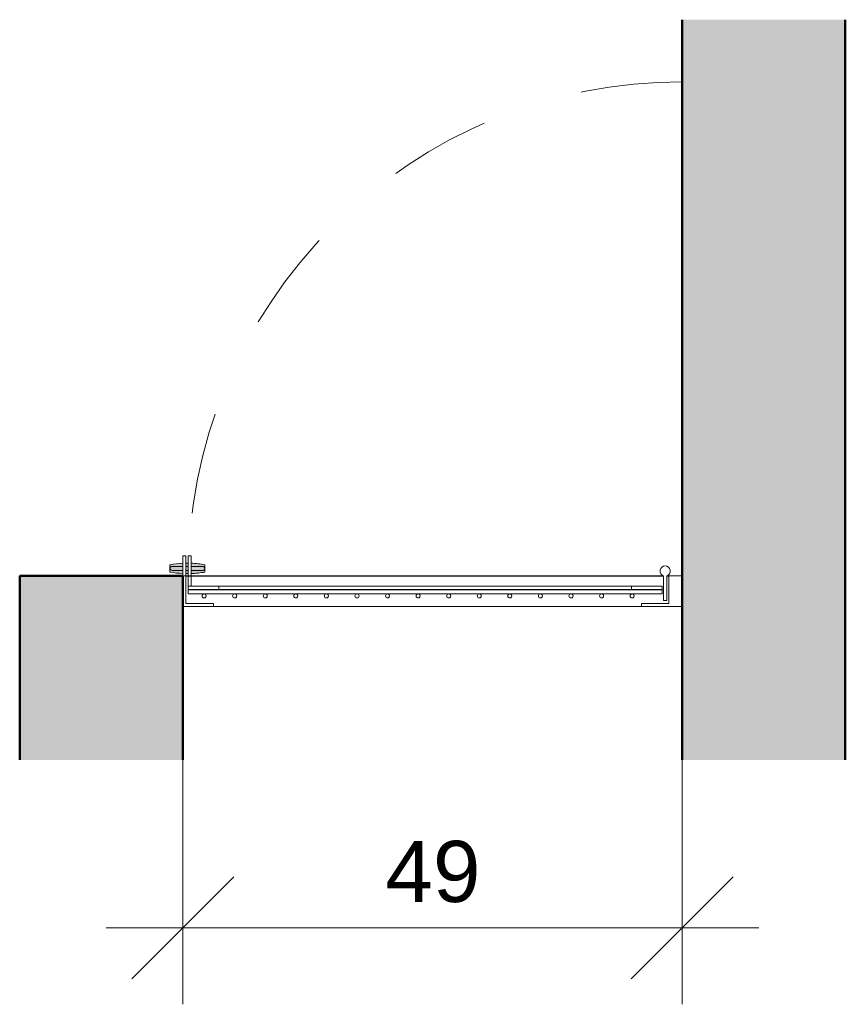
# Model space of a CAD drawing. Header units: metres. Extents: x -7.1 to 16.5, y -17.8 to 3.5.
# Tile 8 of 13: x 15.657 to 16.467, y -17.846 to -16.879. Entities that reach past the tile are written whole.
import ezdxf

# ---------------------------------------------------------------- set-up
doc = ezdxf.new("R2010")
doc.units = ezdxf.units.M
doc.linetypes.add('Projeção', pattern=[0.00396875, 0.00238125, -0.0015875])
for name, color, linetype, lineweight in [('A-ANNO-DIMS', 7, 'Continuous', 9), ('A-ANNO-DIMS-50', 7, 'Continuous', 9), ('A-DOOR', 7, 'Continuous', 5), ('A-FLOR-OVHD', 7, 'Projeção', 5), ('I-WALL', 7, 'Continuous', 5)]:
    doc.layers.add(name, color=color, linetype=linetype, lineweight=lineweight)
doc.layers.add('A-DETL', color=7, linetype='Continuous', lineweight=5, true_color=0x00a600)
doc.styles.add('Arial', font='arial.ttf', dxfattribs={"height": 0.06})
doc.dimstyles.new('Com_linha__ref__contínua__-_Cor_Vermelha_Arial_1_2mm_2', dxfattribs={"dimscale": 0.3048, "dimtxt": 0.0612155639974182, "dimasz": 0.3280839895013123, "dimexe": 0.2460629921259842, "dimexo": 0.2460629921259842, "dimgap": 0.02460629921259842, "dimtad": 1, "dimdec": 1, "dimlfac": 100, "dimrnd": 0.09999999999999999, "dimdsep": 46, "dimtxsty": 'Arial', "dimblk1": 'OBLIQUE', "dimblk2": 'OBLIQUE', "dimsah": 1, "dimcen": 0.09, "dimdle": 0.2460629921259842, "dimazin": 0, "dimtfac": 1, "dimtdec": 4, "dimtix": 1, "dimtmove": 0, "dimatfit": 3, "dimfxl": 1, "dimtvp": 1, "dimtolj": 1, "dimtzin": 0, "dimarcsym": 2})

# ---------------------------------------------------------------- blocks, each defined once
blk = doc.blocks.new('PORTINHOLA PARA_EADO-V1-P30')
at = {"layer": 'A-DOOR', "true_color": 0xffd600}
h = blk.add_hatch(color=40, dxfattribs=at)
h.paths.add_polyline_path([(-6.659100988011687, -17.42282784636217), (-6.658444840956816, -17.42277132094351), (-6.658516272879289, -17.41966917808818), (-6.660688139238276, -17.41980789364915), (-6.660688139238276, -17.42269021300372)])
h.paths.add_polyline_path([(-6.645056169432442, -17.41769354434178), (-6.643823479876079, -17.41587507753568), (-6.643870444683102, -17.41944272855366), (-6.644542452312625, -17.4184513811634)])
h.paths.add_polyline_path([(-6.655444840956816, -17.42251287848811), (-6.641985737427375, -17.42135341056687), (-6.641985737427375, -17.4140336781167), (-6.655444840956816, -17.41298720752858), (-6.655444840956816, -17.4156973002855), (-6.645056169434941, -17.41600848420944), (-6.644542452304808, -17.41631045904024), (-6.645056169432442, -17.41769354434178), (-6.644542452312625, -17.41907662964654), (-6.646054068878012, -17.41963346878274), (-6.650057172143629, -17.4196593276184), (-6.655444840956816, -17.41980789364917), (-6.655444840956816, -17.42151094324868)])
h.paths.add_polyline_path([(-6.663688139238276, -17.42243006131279), (-6.66392348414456, -17.41927347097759), (-6.668088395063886, -17.41957724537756), (-6.674787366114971, -17.41928298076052), (-6.674015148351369, -17.41590915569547), (-6.672091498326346, -17.41600685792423), (-6.671093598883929, -17.41598594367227), (-6.663688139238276, -17.41572156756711), (-6.663923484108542, -17.4129774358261), (-6.676215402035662, -17.41404335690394), (-6.676215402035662, -17.42134373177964), (-6.663697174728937, -17.42242927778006)])
h.paths.add_polyline_path([(-6.660688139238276, -17.41572049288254), (-6.658444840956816, -17.4156973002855), (-6.658444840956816, -17.41261576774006), (-6.660688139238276, -17.41298720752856), (-6.660688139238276, -17.41571791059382)])
at = {"layer": 'A-DOOR', "true_color": 0x7f7f7f}
h = blk.add_hatch(color=8, dxfattribs=at)
h.paths.add_polyline_path([(-6.645056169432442, -17.41769354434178), (-6.643564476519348, -17.41769354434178), (-6.644150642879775, -17.41635770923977), (-6.644542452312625, -17.41693570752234)])
h.paths.add_polyline_path([(-6.650376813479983, -17.41769354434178), (-6.645056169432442, -17.41769354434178), (-6.644542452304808, -17.41631045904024), (-6.646054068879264, -17.41575361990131), (-6.650057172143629, -17.41572776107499), (-6.655444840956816, -17.41570403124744), (-6.655444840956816, -17.41769354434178), (-6.650418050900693, -17.41769354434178)])
h.paths.add_polyline_path([(-6.659100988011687, -17.41769354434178), (-6.658444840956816, -17.41713405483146), (-6.658516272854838, -17.41571791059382), (-6.660688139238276, -17.41627769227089), (-6.660688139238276, -17.41769354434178)])
h.paths.add_polyline_path([(-6.674581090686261, -17.41769354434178), (-6.663688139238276, -17.41769354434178), (-6.66392348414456, -17.41611361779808), (-6.668088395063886, -17.415809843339), (-6.674787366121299, -17.41610410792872)])
h = blk.add_hatch(color=8, dxfattribs=at)
h.paths.add_polyline_path([(-6.645056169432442, -17.41769354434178), (-6.643747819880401, -17.41898080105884), (-6.643564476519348, -17.41769354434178), (-6.644542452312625, -17.41769354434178)])
h.paths.add_polyline_path([(-6.64558879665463, -17.419691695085), (-6.644542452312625, -17.41907662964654), (-6.645056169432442, -17.41769354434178), (-6.655444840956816, -17.41812533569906), (-6.655444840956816, -17.41968978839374), (-6.645624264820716, -17.41968725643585)])
h.paths.add_polyline_path([(-6.666560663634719, -17.41969016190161), (-6.663688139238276, -17.41907199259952), (-6.66392348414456, -17.41769354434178), (-6.674581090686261, -17.41769354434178), (-6.674787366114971, -17.41928298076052), (-6.672091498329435, -17.41938023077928), (-6.671093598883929, -17.41940114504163), (-6.667241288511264, -17.41963985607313)])
h.paths.add_polyline_path([(-6.658516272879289, -17.41966917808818), (-6.658444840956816, -17.41918613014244), (-6.658444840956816, -17.41769354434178), (-6.660688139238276, -17.41798029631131), (-6.660281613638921, -17.41966707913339), (-6.659072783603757, -17.41966851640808)])
at = {"layer": 'A-DOOR'}
for p, q in [((-6.676215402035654, -17.41404335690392), (-6.676215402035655, -17.42134373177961)), ((-6.663688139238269, -17.42504159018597), (-6.663688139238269, -17.40529274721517)), ((-6.660688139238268, -17.40529274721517), (-6.663688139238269, -17.40529274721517)), ((-6.660688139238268, -17.40529274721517), (-6.660688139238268, -17.42504159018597)), ((-6.658444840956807, -17.43529274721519), (-6.658444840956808, -17.40529274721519)), ((-6.655444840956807, -17.40529274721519), (-6.658444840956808, -17.40529274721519)), ((-6.655444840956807, -17.40529274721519), (-6.655444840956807, -17.43529274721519)), ((-6.641985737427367, -17.42135341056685), (-6.641985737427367, -17.41403367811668)), ((-6.191835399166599, -17.42504159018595), (-6.191835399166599, -17.44913507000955)), ((-6.188835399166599, -17.44913507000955), (-6.188835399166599, -17.42504159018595)), ((-6.193335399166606, -17.43873273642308), (-6.658444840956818, -17.4387327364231)), ((-6.658444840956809, -17.43873273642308), (-6.658444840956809, -17.44273273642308)), ((-6.658444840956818, -17.4427327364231), (-6.193335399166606, -17.44273273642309)), ((-6.628444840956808, -17.4352927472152), (-6.223335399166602, -17.43529274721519)), ((-6.223335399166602, -17.43829274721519), (-6.628444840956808, -17.4382927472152)), ((-6.193335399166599, -17.44273273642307), (-6.193335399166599, -17.43873273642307)), ((-6.191835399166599, -17.44913507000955), (-6.188835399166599, -17.44913507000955))]:
    blk.add_line(p, q, dxfattribs=at)
at = {"layer": 'A-DOOR', "lineweight": 15}
for p, q in [((-6.660688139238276, -17.42504159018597), (-6.663688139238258, -17.42504159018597)), ((-6.663688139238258, -17.42504159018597), (-6.663688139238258, -17.455041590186)), ((-6.660688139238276, -17.45204159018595), (-6.660688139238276, -17.42504159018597)), ((-6.173588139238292, -17.42504159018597), (-6.186588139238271, -17.42504159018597)), ((-6.186588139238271, -17.42504159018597), (-6.186588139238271, -17.45204159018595)), ((-6.173588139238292, -17.455041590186), (-6.173588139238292, -17.42504159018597)), ((-6.628444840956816, -17.43529274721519), (-6.658444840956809, -17.43529274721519)), ((-6.658444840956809, -17.43529274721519), (-6.658444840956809, -17.43829274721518)), ((-6.658444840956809, -17.43829274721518), (-6.628444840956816, -17.43829274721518)), ((-6.628444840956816, -17.43829274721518), (-6.628444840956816, -17.43529274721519)), ((-6.193335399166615, -17.43529274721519), (-6.223335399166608, -17.43529274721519)), ((-6.223335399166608, -17.43529274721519), (-6.223335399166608, -17.43829274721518)), ((-6.223335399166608, -17.43829274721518), (-6.193335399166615, -17.43829274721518)), ((-6.193335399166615, -17.43829274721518), (-6.193335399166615, -17.43529274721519)), ((-6.633688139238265, -17.45204159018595), (-6.660688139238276, -17.45204159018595)), ((-6.633688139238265, -17.455041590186), (-6.633688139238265, -17.45204159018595)), ((-6.186588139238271, -17.45204159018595), (-6.213588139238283, -17.45204159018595)), ((-6.213588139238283, -17.45204159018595), (-6.213588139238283, -17.455041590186)), ((-6.663688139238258, -17.455041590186), (-6.633688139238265, -17.455041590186)), ((-6.213588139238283, -17.455041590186), (-6.173588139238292, -17.455041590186))]:
    blk.add_line(p, q, dxfattribs=at)
at = {"layer": 'A-DOOR', "flags": 128}
for points in [[(-6.663697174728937, -17.41569354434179), (-6.664205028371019, -17.41569354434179), (-6.664764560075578, -17.41569354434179), (-6.665314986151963, -17.41569354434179), (-6.665855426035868, -17.41569354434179), (-6.666385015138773, -17.41569354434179), (-6.666902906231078, -17.41569354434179), (-6.667408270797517, -17.41569354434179), (-6.667900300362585, -17.41569354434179), (-6.668378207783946, -17.41569354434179), (-6.66884122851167, -17.41569354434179), (-6.669288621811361, -17.41569354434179), (-6.669719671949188, -17.41569354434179), (-6.670133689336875, -17.41569354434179), (-6.670530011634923, -17.41569354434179), (-6.6709080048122, -17.41569354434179), (-6.671267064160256, -17.41569354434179), (-6.671606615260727, -17.41569354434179), (-6.67192611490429, -17.41569354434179), (-6.67222505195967, -17.41569354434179), (-6.672502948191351, -17.41569354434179), (-6.672759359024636, -17.41569354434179), (-6.672993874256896, -17.41569354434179), (-6.673206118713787, -17.41569354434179), (-6.673395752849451, -17.41569354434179), (-6.673562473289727, -17.41569354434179), (-6.673706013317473, -17.41569354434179), (-6.673826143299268, -17.41569354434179), (-6.673922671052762, -17.41569354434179), (-6.673995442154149, -17.41569354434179), (-6.674044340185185, -17.41569354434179), (-6.674069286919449, -17.41569354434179), (-6.674072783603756, -17.41569354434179)], [(-6.674072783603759, -17.41969354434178), (-6.674060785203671, -17.41969354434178), (-6.674024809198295, -17.41969354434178), (-6.673964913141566, -17.41969354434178), (-6.673881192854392, -17.41969354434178), (-6.673773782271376, -17.41969354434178), (-6.673642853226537, -17.41969354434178), (-6.673488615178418, -17.41969354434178), (-6.673311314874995, -17.41969354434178), (-6.673111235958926, -17.41969354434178), (-6.6728886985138, -17.41969354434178), (-6.672644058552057, -17.41969354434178), (-6.672377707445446, -17.41969354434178), (-6.672090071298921, -17.41969354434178), (-6.671781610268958, -17.41969354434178), (-6.671452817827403, -17.41969354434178), (-6.671104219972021, -17.41969354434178), (-6.670736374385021, -17.41969354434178), (-6.670349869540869, -17.41969354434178), (-6.669945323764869, -17.41969354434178), (-6.669523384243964, -17.41969354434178), (-6.669084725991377, -17.41969354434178), (-6.668630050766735, -17.41969354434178), (-6.66816008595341, -17.41969354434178), (-6.667675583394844, -17.41969354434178), (-6.66717731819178, -17.41969354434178), (-6.666666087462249, -17.41969354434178), (-6.666142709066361, -17.41969354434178), (-6.665608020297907, -17.41969354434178), (-6.665062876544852, -17.41969354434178), (-6.664508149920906, -17.41969354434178), (-6.663944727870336, -17.41969354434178), (-6.663697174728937, -17.41969354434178)], [(-6.66043285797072, -17.41969354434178), (-6.65983440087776, -17.41969354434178), (-6.65923472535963, -17.41969354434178), (-6.658634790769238, -17.41969354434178)], [(-6.65891084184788, -17.41569354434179), (-6.659510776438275, -17.41569354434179), (-6.660110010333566, -17.41569354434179)], [(-6.65566475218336, -17.41969354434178), (-6.655083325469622, -17.41969354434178), (-6.654508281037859, -17.41969354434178), (-6.653940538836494, -17.41969354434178), (-6.653381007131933, -17.41969354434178), (-6.652830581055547, -17.41969354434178), (-6.652290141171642, -17.41969354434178), (-6.65176055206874, -17.41969354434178), (-6.651242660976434, -17.41969354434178), (-6.650737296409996, -17.41969354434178), (-6.650245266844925, -17.41969354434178), (-6.649767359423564, -17.41969354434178), (-6.649304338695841, -17.41969354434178), (-6.648856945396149, -17.41969354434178), (-6.648425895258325, -17.41969354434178), (-6.648011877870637, -17.41969354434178), (-6.647615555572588, -17.41969354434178), (-6.647237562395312, -17.41969354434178), (-6.646878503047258, -17.41969354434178), (-6.646538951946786, -17.41969354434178), (-6.646219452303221, -17.41969354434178), (-6.645920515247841, -17.41969354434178), (-6.645642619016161, -17.41969354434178), (-6.645386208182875, -17.41969354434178), (-6.645151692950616, -17.41969354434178), (-6.644939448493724, -17.41969354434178), (-6.64474981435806, -17.41969354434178), (-6.644583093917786, -17.41969354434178), (-6.644439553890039, -17.41969354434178), (-6.644319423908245, -17.41969354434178), (-6.644222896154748, -17.41969354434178), (-6.644150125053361, -17.41969354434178), (-6.644101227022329, -17.41969354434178), (-6.644076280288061, -17.41969354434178), (-6.644072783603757, -17.41969354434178)], [(-6.644072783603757, -17.41569354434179), (-6.644084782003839, -17.41569354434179), (-6.644120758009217, -17.41569354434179), (-6.644180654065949, -17.41569354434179), (-6.644264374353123, -17.41569354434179), (-6.644371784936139, -17.41569354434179), (-6.644502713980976, -17.41569354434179), (-6.644656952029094, -17.41569354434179), (-6.64483425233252, -17.41569354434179), (-6.645034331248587, -17.41569354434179), (-6.645256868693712, -17.41569354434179), (-6.645501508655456, -17.41569354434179), (-6.645767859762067, -17.41569354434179), (-6.646055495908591, -17.41569354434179), (-6.646363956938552, -17.41569354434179), (-6.64669274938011, -17.41569354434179), (-6.647041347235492, -17.41569354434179), (-6.647409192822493, -17.41569354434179), (-6.647795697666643, -17.41569354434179), (-6.64820024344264, -17.41569354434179), (-6.648622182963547, -17.41569354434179), (-6.649060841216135, -17.41569354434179), (-6.64951551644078, -17.41569354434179), (-6.649985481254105, -17.41569354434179), (-6.650469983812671, -17.41569354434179), (-6.650968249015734, -17.41569354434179), (-6.651479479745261, -17.41569354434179), (-6.65200285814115, -17.41569354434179), (-6.652537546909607, -17.41569354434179), (-6.653082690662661, -17.41569354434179), (-6.653637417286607, -17.41569354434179), (-6.654200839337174, -17.41569354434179), (-6.654772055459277, -17.41569354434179), (-6.65535015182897, -17.41569354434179)]]:
    blk.add_lwpolyline(points, dxfattribs=at)
at = {"layer": 'A-DOOR'}
for centre, radius, start, end in [((-6.659072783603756, -17.51230597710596), 0.09974673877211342, 92.66950241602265, 99.89606493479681), ((-6.659072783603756, -17.51230597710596), 0.09974673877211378, 89.63743679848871, 90.932436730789), ((-6.659072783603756, -17.51230597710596), 0.09974673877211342, 80.13633699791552, 87.90567179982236), ((-6.659072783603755, -17.32308111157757), 0.09974673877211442, 260.1039350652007, 267.3304975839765), ((-6.674072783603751, -17.41769354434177), 0.00199999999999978, 90, 180), ((-6.674072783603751, -17.41769354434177), 0.00199999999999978, 180, 269.9999999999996), ((-6.659072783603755, -17.32308111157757), 0.0997467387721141, 269.0675632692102, 270.3625632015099), ((-6.659072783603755, -17.32308111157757), 0.09974673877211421, 272.0943282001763, 279.8636630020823), ((-6.644072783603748, -17.41769354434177), 0.001999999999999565, 0, 105.0000000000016), ((-6.644072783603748, -17.41769354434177), 0.00199999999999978, 255.0000000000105, 0), ((-6.190335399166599, -17.42027189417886), 0.004999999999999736, 287.4576031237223, 252.5423968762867)]:
    blk.add_arc(centre, radius, start, end, dxfattribs=at)
at = {"layer": 'A-DOOR', "lineweight": 15}
for centre, radius, start, end in [((-6.642728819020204, -17.44474264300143), 0.00199999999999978, 90, 269.9999999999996), ((-6.642728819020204, -17.44474264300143), 0.00199999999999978, 269.9999999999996, 90), ((-6.612728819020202, -17.44474264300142), 0.00199999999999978, 90, 269.9999999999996), ((-6.612728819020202, -17.44474264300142), 0.001999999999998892, 269.9999999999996, 90), ((-6.582728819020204, -17.44474264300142), 0.00199999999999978, 90, 269.9999999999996), ((-6.582728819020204, -17.44474264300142), 0.001999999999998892, 269.9999999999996, 90), ((-6.552728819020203, -17.44474264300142), 0.001999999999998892, 90, 269.9999999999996), ((-6.552728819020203, -17.44474264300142), 0.00199999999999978, 269.9999999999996, 90), ((-6.522728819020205, -17.44474264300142), 0.001999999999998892, 90, 269.9999999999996), ((-6.522728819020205, -17.44474264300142), 0.00199999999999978, 269.9999999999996, 90), ((-6.492728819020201, -17.44474264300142), 0.00199999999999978, 90, 269.9999999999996), ((-6.492728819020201, -17.44474264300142), 0.001999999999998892, 269.9999999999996, 89.98363890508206), ((-6.462728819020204, -17.44474264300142), 0.001999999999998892, 90, 269.9999999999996), ((-6.462728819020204, -17.44474264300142), 0.00199999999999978, 269.9999999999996, 90), ((-6.432728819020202, -17.44474264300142), 0.001999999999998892, 90, 269.9999999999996), ((-6.432728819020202, -17.44474264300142), 0.00199999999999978, 269.9999999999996, 90), ((-6.402728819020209, -17.44474264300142), 0.001999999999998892, 90, 269.9999999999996), ((-6.402728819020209, -17.44474264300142), 0.00199999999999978, 269.9999999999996, 90), ((-6.372728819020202, -17.44474264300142), 0.00199999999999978, 90, 269.9999999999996), ((-6.372728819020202, -17.44474264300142), 0.00199999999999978, 269.9999999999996, 90), ((-6.342728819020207, -17.44474264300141), 0.001999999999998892, 90, 269.9999999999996), ((-6.342728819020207, -17.44474264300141), 0.00199999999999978, 269.9999999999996, 90), ((-6.312728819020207, -17.44474264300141), 0.00199999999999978, 90, 269.9999999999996), ((-6.312728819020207, -17.44474264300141), 0.00199999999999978, 269.9999999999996, 90), ((-6.282728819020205, -17.44474264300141), 0.00199999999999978, 90, 269.9999999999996), ((-6.282728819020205, -17.44474264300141), 0.001999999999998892, 269.9999999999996, 90), ((-6.252728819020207, -17.44474264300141), 0.00199999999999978, 90, 269.9999999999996), ((-6.252728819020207, -17.44474264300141), 0.001999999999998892, 269.9999999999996, 90), ((-6.222728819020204, -17.44474264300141), 0.00199999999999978, 90, 269.9999999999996), ((-6.222728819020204, -17.44474264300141), 0.001999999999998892, 269.9999999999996, 90)]:
    blk.add_arc(centre, radius, start, end, dxfattribs=at)
blk = doc.blocks.new('DIMBLOCK16-P3')
at = {"layer": 'A-ANNO-DIMS-50', "color": 242, "true_color": 0xbd2b2e}
for p, q in [((15.81655018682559, -17.77052880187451), (15.81655018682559, -17.5315710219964)), ((16.30665018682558, -17.77052880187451), (16.30665018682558, -17.53804421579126)), ((15.81655018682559, -17.77052880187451), (15.86655018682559, -17.72052880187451)), ((16.30665018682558, -17.77052880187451), (16.35665018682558, -17.72052880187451)), ((15.74155018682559, -17.77052880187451), (16.38165018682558, -17.77052880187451)), ((15.81655018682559, -17.77052880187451), (15.76655018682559, -17.82052880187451)), ((15.81655018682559, -17.77052880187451), (15.81655018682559, -17.84552880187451)), ((16.30665018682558, -17.77052880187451), (16.25665018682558, -17.82052880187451)), ((16.30665018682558, -17.77052880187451), (16.30665018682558, -17.84552880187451))]:
    blk.add_line(p, q, dxfattribs=at)
at = {"layer": 'A-ANNO-DIMS-50', "color": 0, "insert": (16.01545306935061, -17.68513502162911), "char_height": 0.06, "width": 0.1107530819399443, "attachment_point": 1, "line_spacing_factor": 0.9417779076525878, "style": 'Arial'}
blk.add_mtext('49', dxfattribs=at)
blk = doc.blocks.new('_Oblique')
at = {"color": 0, "linetype": 'ByBlock', "lineweight": -2}
blk.add_line((-0.5, -0.5), (0.5, 0.5), dxfattribs=at)

msp = doc.modelspace()

# ---------------------------------------------------------------- hatches: boundary and pattern name
at = {"layer": 'I-WALL', "true_color": 0x808080}
for points in [[(16.46665018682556, -17.6056042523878), (16.46665018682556, -16.87914522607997), (16.30665018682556, -16.87914522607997), (16.30665018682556, -17.6056042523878), (16.36098522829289, -17.6056042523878)], [(15.72358728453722, -17.6056042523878), (15.81655018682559, -17.6056042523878), (15.81654115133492, -17.425041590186), (15.65655018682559, -17.425041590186), (15.65655018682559, -17.6056042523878)]]:
    msp.add_hatch(color=8, dxfattribs=at).paths.add_polyline_path(points)

# ---------------------------------------------------------------- linework, layer by layer
at = {"layer": 'A-DETL', "color": 7, "lineweight": 25}
for p, q in [((15.81955018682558, -17.42504159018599), (16.28840292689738, -17.42504159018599)), ((16.29140292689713, -17.42504159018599), (16.29365018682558, -17.42504159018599))]:
    msp.add_line(p, q, dxfattribs=at)
at = {"layer": 'A-DETL', "color": 7}
msp.add_line((15.84655018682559, -17.45504159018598), (16.26665018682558, -17.45504159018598), dxfattribs=at)
at = {"layer": 'A-FLOR-OVHD'}
msp.add_arc((16.30665018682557, -17.42504159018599), 0.4849999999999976, 89.99999999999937, 180.0000000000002, dxfattribs=at)
at = {"layer": 'I-WALL', "lineweight": 50}
for p, q in [((16.30665018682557, -16.87914522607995), (16.30665018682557, -17.60560425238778)), ((16.46665018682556, -17.60560425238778), (16.46665018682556, -16.87914522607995)), ((15.8165501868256, -17.42504159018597), (15.6565501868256, -17.42504159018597)), ((15.6565501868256, -17.42504159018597), (15.6565501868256, -17.60560425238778)), ((15.8165501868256, -17.60560425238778), (15.8165501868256, -17.42504159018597))]:
    msp.add_line(p, q, dxfattribs=at)

# ---------------------------------------------------------------- block references
at = {"layer": 'A-DOOR'}
msp.add_blockref('PORTINHOLA PARA_EADO-V1-P30', (22.48023832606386, 0), dxfattribs=at)

# ---------------------------------------------------------------- dimensions: what is measured, and where the dimension line sits
at = {"layer": 'A-ANNO-DIMS', "color": 242, "true_color": 0xbd2b2e}
dim = msp.add_linear_dim(base=(16.30665018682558, -17.77052880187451), p1=(15.81655018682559, -17.4565710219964), p2=(16.30665018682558, -17.46304421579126), dimstyle='Com_linha__ref__contínua__-_Cor_Vermelha_Arial_1_2mm_2', override={"dimpost": '<>', "dimfxl": 0.4901427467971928}, dxfattribs=at)
dim.commit()
dim.dimension.update_dxf_attribs({"geometry": 'DIMBLOCK16-P3', "text_midpoint": (16.06160018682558, -17.7323944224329)})

doc.saveas('drawing.dxf')
